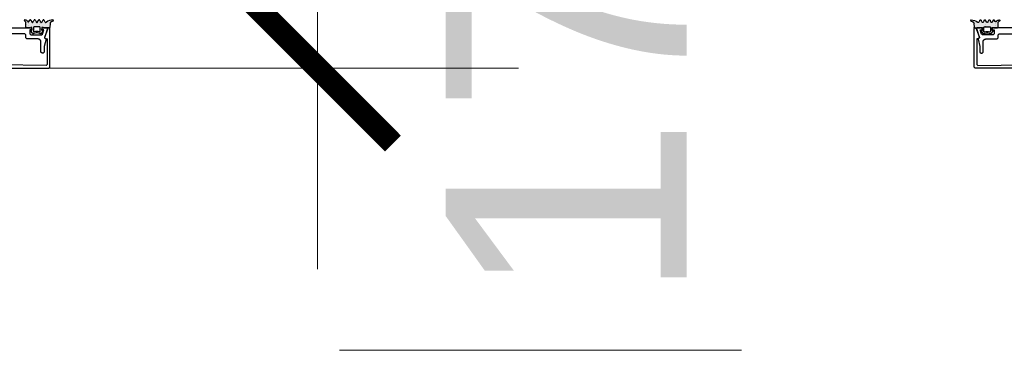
# Model space of a CAD drawing. Extents: x 4615668 to 9294084, y 5325188 to 10688993.
# Tile 52 of 256: x 4635304 to 4635353, y 5331497 to 5331513. Entities that reach past the tile are written whole.
import ezdxf

# ---------------------------------------------------------------- set-up
doc = ezdxf.new("R2010")
doc.units = 0
doc.header["$MEASUREMENT"] = 0
doc.linetypes.add('BUIB05', pattern=[1, 0.5, -0.5])
doc.layers.add('A_wymiary', color=152, linetype='Continuous', lineweight=5)
doc.layers.add('CrossSectionsGums', color=7, linetype='Continuous')
doc.layers.add('CrossSectionsProfils', color=7, linetype='Continuous')
doc.styles.add('wewn', font='arial.ttf', dxfattribs={"height": 12})
doc.dimstyles.new('Kopia 1do100 wew', dxfattribs={"dimscale": 0.5, "dimtxt": 8, "dimasz": 15, "dimexe": 20, "dimexo": 0, "dimgap": 5, "dimtad": 1, "dimdec": 0, "dimzin": 9, "dimtxsty": 'wewn', "dimblk": 'ARCHTICK', "dimcen": 3, "dimdle": 20, "dimclrd": 256, "dimclre": 256, "dimclrt": 256, "dimadec": 0, "dimazin": 2, "dimtfac": 1, "dimtdec": 0, "dimtix": 1, "dimtmove": 2, "dimatfit": 3, "dimldrblk": 'NONE', "dimfxl": 0, "dimtvp": 1, "dimtolj": 1, "dimtzin": 0, "dimlwd": 5, "dimlwe": 5, "dimarcsym": 0})

# ---------------------------------------------------------------- blocks, each defined once
blk = doc.blocks.new('5032252X', base_point=(219.53, 286.06))
at = {"layer": 'CrossSectionsProfils', "flags": 128}
blk.add_lwpolyline([(242.62, 280.48), (241.63, 276.79), (241.63, 274.06), (241.13, 273.56), (240.63, 273.56), (240.13, 274.06), (240.13, 279.06), (240.12, 279.13), (240.12, 279.19), (240.11, 279.26), (240.1, 279.32), (240.09, 279.39), (240.08, 279.45), (240.06, 279.51), (240.04, 279.58), (240.01, 279.64), (239.99, 279.7), (239.96, 279.76), (239.93, 279.81), (239.89, 279.87), (239.86, 279.92), (239.82, 279.98), (239.78, 280.03), (239.73, 280.08), (239.69, 280.12), (239.64, 280.17), (239.59, 280.21), (239.54, 280.25), (239.49, 280.29), (239.43, 280.33), (239.38, 280.36), (239.32, 280.39), (239.26, 280.42), (239.2, 280.45), (239.14, 280.47), (239.08, 280.49), (239.01, 280.51), (238.95, 280.53), (238.89, 280.54), (238.82, 280.55), (238.76, 280.56), (238.69, 280.56), (238.63, 280.56), (233.03, 280.56), (232.53, 281.06), (232.53, 282.56), (232.03, 283.06), (219.78, 283.06), (219.53, 283.31), (219.28, 283.06), (207.03, 283.06), (206.53, 282.56), (206.53, 281.06), (206.03, 280.56), (200.43, 280.56), (200.36, 280.56), (200.3, 280.56), (200.23, 280.55), (200.17, 280.54), (200.1, 280.53), (200.04, 280.51), (199.98, 280.49), (199.91, 280.47), (199.85, 280.45), (199.79, 280.42), (199.73, 280.39), (199.68, 280.36), (199.62, 280.33), (199.57, 280.29), (199.51, 280.25), (199.46, 280.21), (199.41, 280.17), (199.37, 280.12), (199.32, 280.08), (199.28, 280.03), (199.24, 279.98), (199.2, 279.92), (199.16, 279.87), (199.13, 279.81), (199.1, 279.76), (199.07, 279.7), (199.04, 279.64), (199.02, 279.58), (199, 279.51), (198.98, 279.45), (198.96, 279.39), (198.95, 279.32), (198.94, 279.26), (198.93, 279.19), (198.93, 279.13), (198.93, 279.06), (198.93, 274.06), (198.43, 273.56), (197.93, 273.56), (197.43, 274.06), (197.43, 276.79), (196.44, 280.48), (196.62, 280.84), (196.99, 280.97), (197.12, 281.22), (195.64, 285.8), (195.83, 286.06), (198.03, 286.06), (198.53, 285.56), (198.53, 285.07), (197.45, 285.07), (198.15, 282.91), (198.62, 282.56), (204.03, 282.56), (204.53, 283.06), (204.53, 285.07), (203.53, 285.07), (203.53, 285.56), (204.03, 286.06), (235.03, 286.06), (235.53, 285.56), (235.53, 285.07), (234.53, 285.07), (234.53, 283.06), (235.03, 282.56), (240.43, 282.56), (240.9, 282.91), (241.6, 285.07), (240.53, 285.07), (240.53, 285.56), (241.03, 286.06), (243.23, 286.06), (243.42, 285.8), (241.94, 281.22), (242.06, 280.97), (242.43, 280.84), (242.62, 280.48)], dxfattribs=at)
blk = doc.blocks.new('K41_7892_X', base_point=(63.96414, 1082.43878))
at = {"layer": 'CrossSectionsProfils'}
for p, q in [((39.16414, 1082.43878), (38.96414, 1082.23878)), ((38.96414, 1082.23878), (38.96414, 1062.93878)), ((39.49342, 1082.43878), (39.16414, 1082.43878)), ((39.96326, 1082.10979), (39.49342, 1082.43878)), ((41.60208, 1077.60718), (39.96326, 1082.10979)), ((87.96502, 1082.10979), (86.3262, 1077.60718)), ((88.43486, 1082.43878), (87.96502, 1082.10979)), ((88.76414, 1082.43878), (88.43486, 1082.43878)), ((88.96414, 1082.23878), (88.76414, 1082.43878)), ((88.96414, 1062.93878), (88.96414, 1082.23878)), ((40.36414, 1076.94377), (41.48254, 1077.35084)), ((40.36414, 1064.33437), (40.36414, 1076.94377)), ((41.48254, 1077.35084), (41.60208, 1077.60718)), ((86.3262, 1077.60718), (86.44574, 1077.35084)), ((86.44574, 1077.35084), (87.56414, 1076.94377)), ((87.56414, 1076.94377), (87.56414, 1064.33437)), ((40.86856, 1063.83439), (40.36414, 1064.33437)), ((63.96414, 1064.03878), (40.86856, 1063.83439)), ((87.05971, 1063.83439), (63.96414, 1064.03878)), ((87.56414, 1064.33437), (87.05971, 1063.83439)), ((38.96414, 1062.93878), (39.46414, 1062.43878)), ((39.46414, 1062.43878), (88.46414, 1062.43878)), ((88.46414, 1062.43878), (88.96414, 1062.93878))]:
    blk.add_line(p, q, dxfattribs=at)
blk = doc.blocks.new('Hatch19036', base_point=(5719.19, 731.85))
at = {"layer": 'CrossSectionsGums', "color": 8}
for p, q in [((6276.66, 666.61), (6276.66, 666.61)), ((6277.14, 666.61), (6277.14, 666.61)), ((6279.52, 666.61), (6279.52, 666.61)), ((6281.42, 666.61), (6281.42, 666.61)), ((6281.9, 666.61), (6281.9, 666.61)), ((6283.8, 666.61), (6283.8, 666.61)), ((6285.71, 666.61), (6285.71, 666.61)), ((6286.19, 666.61), (6286.19, 666.61)), ((6289.52, 666.61), (6289.52, 666.61)), ((6290, 666.61), (6290, 666.61)), ((6290.47, 666.61), (6290.47, 666.61)), ((6276.9, 666.14), (6276.9, 666.14)), ((6277.37, 665.18), (6277.37, 665.18)), ((6277.37, 664.23), (6277.37, 664.23)), ((6277.38, 666.14), (6277.38, 666.14)), ((6277.38, 663.28), (6277.38, 663.28)), ((6277.61, 665.66), (6277.61, 665.66)), ((6277.61, 664.71), (6277.61, 664.71)), ((6277.61, 663.76), (6277.61, 663.76)), ((6277.85, 666.14), (6277.85, 666.14)), ((6277.85, 665.18), (6277.85, 665.18)), ((6277.85, 664.23), (6277.85, 664.23)), ((6277.85, 663.28), (6277.85, 663.28)), ((6278.09, 665.66), (6278.09, 665.66)), ((6278.09, 664.71), (6278.09, 664.71)), ((6278.09, 663.76), (6278.09, 663.76)), ((6278.33, 665.18), (6278.33, 665.18)), ((6278.33, 664.23), (6278.33, 664.23)), ((6278.33, 663.28), (6278.33, 663.28)), ((6278.57, 665.66), (6278.57, 665.66)), ((6278.57, 664.71), (6278.57, 664.71)), ((6278.57, 663.76), (6278.57, 663.76)), ((6278.8, 665.18), (6278.8, 665.18)), ((6278.8, 664.23), (6278.8, 664.23)), ((6278.8, 663.28), (6278.8, 663.28)), ((6279.04, 665.66), (6279.04, 665.66)), ((6279.04, 664.71), (6279.04, 664.71)), ((6279.04, 663.76), (6279.04, 663.76)), ((6279.28, 666.14), (6279.28, 666.14)), ((6279.28, 665.18), (6279.28, 665.18)), ((6279.28, 664.23), (6279.28, 664.23)), ((6279.28, 663.28), (6279.28, 663.28)), ((6279.52, 665.66), (6279.52, 665.66)), ((6279.52, 664.71), (6279.52, 664.71)), ((6279.52, 663.76), (6279.52, 663.76)), ((6279.76, 666.14), (6279.76, 666.14)), ((6279.76, 665.18), (6279.76, 665.18)), ((6279.76, 664.23), (6279.76, 664.23)), ((6279.76, 663.28), (6279.76, 663.28)), ((6279.99, 665.66), (6279.99, 665.66)), ((6279.99, 664.71), (6279.99, 664.71)), ((6279.99, 663.76), (6279.99, 663.76)), ((6280.23, 665.18), (6280.23, 665.18)), ((6280.23, 664.23), (6280.23, 664.23)), ((6280.23, 663.28), (6280.23, 663.28)), ((6280.47, 664.71), (6280.47, 664.71)), ((6280.47, 663.76), (6280.47, 663.76)), ((6280.47, 662.8), (6280.47, 662.8)), ((6280.47, 661.85), (6280.47, 661.85)), ((6280.71, 665.18), (6280.71, 665.18)), ((6280.71, 664.23), (6280.71, 664.23)), ((6280.71, 663.28), (6280.71, 663.28)), ((6280.71, 662.33), (6280.71, 662.33)), ((6280.95, 665.66), (6280.95, 665.66)), ((6280.95, 664.71), (6280.95, 664.71)), ((6280.95, 663.76), (6280.95, 663.76)), ((6280.95, 662.8), (6280.95, 662.8)), ((6280.95, 661.85), (6280.95, 661.85)), ((6281.18, 665.18), (6281.18, 665.18)), ((6281.18, 664.23), (6281.18, 664.23)), ((6281.19, 666.14), (6281.19, 666.14)), ((6281.19, 663.28), (6281.19, 663.28)), ((6281.42, 665.66), (6281.42, 665.66)), ((6281.42, 664.71), (6281.42, 664.71)), ((6281.42, 663.76), (6281.42, 663.76)), ((6281.66, 666.14), (6281.66, 666.14)), ((6281.66, 665.18), (6281.66, 665.18)), ((6281.66, 664.23), (6281.66, 664.23)), ((6281.9, 665.66), (6281.9, 665.66)), ((6281.9, 664.71), (6281.9, 664.71)), ((6281.9, 663.76), (6281.9, 663.76)), ((6282.14, 666.14), (6282.14, 666.14)), ((6282.14, 665.18), (6282.14, 665.18)), ((6282.14, 664.23), (6282.14, 664.23)), ((6282.38, 665.66), (6282.38, 665.66)), ((6282.38, 664.71), (6282.38, 664.71)), ((6282.38, 663.76), (6282.38, 663.76)), ((6282.61, 665.18), (6282.61, 665.18)), ((6282.61, 664.23), (6282.61, 664.23)), ((6282.85, 664.71), (6282.85, 664.71)), ((6282.85, 663.76), (6282.85, 663.76)), ((6283.09, 665.18), (6283.09, 665.18)), ((6283.09, 664.23), (6283.09, 664.23)), ((6283.33, 665.66), (6283.33, 665.66)), ((6283.33, 664.71), (6283.33, 664.71)), ((6283.33, 663.76), (6283.33, 663.76)), ((6283.57, 666.14), (6283.57, 666.14)), ((6283.57, 665.18), (6283.57, 665.18)), ((6283.57, 664.23), (6283.57, 664.23)), ((6283.8, 665.66), (6283.8, 665.66)), ((6283.8, 664.71), (6283.8, 664.71)), ((6283.8, 663.76), (6283.8, 663.76)), ((6284.04, 666.14), (6284.04, 666.14)), ((6284.04, 665.18), (6284.04, 665.18)), ((6284.04, 664.23), (6284.04, 664.23)), ((6284.28, 665.66), (6284.28, 665.66)), ((6284.28, 664.71), (6284.28, 664.71)), ((6284.28, 663.76), (6284.28, 663.76)), ((6284.52, 665.18), (6284.52, 665.18)), ((6284.52, 664.23), (6284.52, 664.23)), ((6284.52, 663.28), (6284.52, 663.28)), ((6284.52, 662.33), (6284.52, 662.33)), ((6284.76, 664.71), (6284.76, 664.71)), ((6284.76, 663.76), (6284.76, 663.76)), ((6284.76, 662.8), (6284.76, 662.8)), ((6284.76, 661.85), (6284.76, 661.85)), ((6284.99, 665.18), (6284.99, 665.18)), ((6284.99, 664.23), (6284.99, 664.23)), ((6284.99, 662.33), (6284.99, 662.33)), ((6285, 663.28), (6285, 663.28)), ((6285.23, 665.66), (6285.23, 665.66)), ((6285.23, 664.71), (6285.23, 664.71)), ((6285.23, 663.76), (6285.23, 663.76)), ((6285.23, 662.8), (6285.23, 662.8)), ((6285.23, 661.85), (6285.23, 661.85)), ((6285.47, 666.14), (6285.47, 666.14)), ((6285.47, 665.18), (6285.47, 665.18)), ((6285.47, 664.23), (6285.47, 664.23)), ((6285.47, 663.28), (6285.47, 663.28)), ((6285.71, 665.66), (6285.71, 665.66)), ((6285.71, 664.71), (6285.71, 664.71)), ((6285.71, 663.76), (6285.71, 663.76)), ((6285.95, 666.14), (6285.95, 666.14)), ((6285.95, 665.18), (6285.95, 665.18)), ((6285.95, 664.23), (6285.95, 664.23)), ((6285.95, 663.28), (6285.95, 663.28)), ((6286.19, 665.66), (6286.19, 665.66)), ((6286.19, 664.71), (6286.19, 664.71)), ((6286.19, 663.76), (6286.19, 663.76)), ((6286.42, 666.14), (6286.42, 666.14)), ((6286.42, 665.18), (6286.42, 665.18)), ((6286.42, 664.23), (6286.42, 664.23)), ((6286.42, 663.28), (6286.42, 663.28)), ((6286.66, 665.66), (6286.66, 665.66)), ((6286.66, 664.71), (6286.66, 664.71)), ((6286.66, 663.76), (6286.66, 663.76)), ((6286.9, 665.18), (6286.9, 665.18)), ((6286.9, 664.23), (6286.9, 664.23)), ((6286.9, 663.28), (6286.9, 663.28)), ((6287.14, 664.71), (6287.14, 664.71)), ((6287.14, 663.76), (6287.14, 663.76)), ((6287.38, 665.18), (6287.38, 665.18)), ((6287.38, 664.23), (6287.38, 664.23)), ((6287.38, 663.28), (6287.38, 663.28)), ((6287.61, 665.66), (6287.61, 665.66)), ((6287.61, 664.71), (6287.61, 664.71)), ((6287.61, 663.76), (6287.61, 663.76)), ((6287.85, 665.18), (6287.85, 665.18)), ((6287.85, 664.23), (6287.85, 664.23)), ((6287.85, 663.28), (6287.85, 663.28)), ((6288.09, 665.66), (6288.09, 665.66)), ((6288.09, 664.71), (6288.09, 664.71)), ((6288.09, 663.76), (6288.09, 663.76)), ((6288.33, 666.14), (6288.33, 666.14)), ((6288.33, 665.18), (6288.33, 665.18)), ((6288.33, 664.23), (6288.33, 664.23)), ((6288.33, 663.28), (6288.33, 663.28)), ((6288.57, 665.66), (6288.57, 665.66)), ((6288.57, 664.71), (6288.57, 664.71)), ((6288.57, 663.76), (6288.57, 663.76)), ((6288.8, 666.14), (6288.8, 666.14)), ((6288.8, 665.18), (6288.8, 665.18)), ((6288.8, 664.23), (6288.8, 664.23)), ((6288.8, 663.28), (6288.8, 663.28)), ((6289.04, 665.66), (6289.04, 665.66)), ((6289.04, 664.71), (6289.04, 664.71)), ((6289.04, 663.76), (6289.04, 663.76)), ((6289.28, 666.14), (6289.28, 666.14)), ((6289.28, 665.18), (6289.28, 665.18)), ((6289.28, 664.23), (6289.28, 664.23)), ((6289.52, 665.66), (6289.52, 665.66)), ((6289.76, 666.14), (6289.76, 666.14)), ((6290.23, 666.14), (6290.23, 666.14)), ((6279.76, 661.37), (6279.76, 661.37)), ((6280.23, 661.37), (6280.23, 661.37)), ((6280.47, 660.9), (6280.47, 660.9)), ((6280.71, 661.37), (6280.71, 661.37)), ((6280.71, 660.42), (6280.71, 660.42)), ((6280.95, 660.9), (6280.95, 660.9)), ((6281.19, 660.42), (6281.19, 660.42)), ((6281.42, 660.9), (6281.42, 660.9)), ((6281.66, 660.42), (6281.66, 660.42)), ((6281.9, 660.9), (6281.9, 660.9)), ((6282.14, 660.42), (6282.14, 660.42)), ((6282.38, 660.9), (6282.38, 660.9)), ((6282.85, 660.9), (6282.85, 660.9)), ((6283.33, 660.9), (6283.33, 660.9)), ((6283.57, 660.42), (6283.57, 660.42)), ((6283.8, 660.9), (6283.8, 660.9)), ((6284.04, 660.42), (6284.04, 660.42)), ((6284.28, 660.9), (6284.28, 660.9)), ((6284.52, 661.37), (6284.52, 661.37)), ((6284.52, 660.42), (6284.52, 660.42)), ((6284.76, 660.9), (6284.76, 660.9)), ((6284.99, 661.37), (6284.99, 661.37)), ((6285, 660.42), (6285, 660.42)), ((6285.23, 660.9), (6285.23, 660.9)), ((6285.47, 661.37), (6285.47, 661.37))]:
    blk.add_line(p, q, dxfattribs=at)
blk = doc.blocks.new('120480', base_point=(6282.48, 662.75))
at = {"layer": 'CrossSectionsGums', "color": 1}
for p, q in [((6276.5, 666.64), (6276.48, 666.59)), ((6276.48, 666.59), (6276.48, 666.54)), ((6276.48, 666.54), (6276.49, 666.49)), ((6276.49, 666.49), (6276.5, 666.44)), ((6276.51, 666.69), (6276.5, 666.64)), ((6276.5, 666.44), (6276.52, 666.39)), ((6276.54, 666.73), (6276.51, 666.69)), ((6276.58, 666.77), (6276.54, 666.73)), ((6276.62, 666.8), (6276.58, 666.77)), ((6276.66, 666.82), (6276.62, 666.8)), ((6276.71, 666.84), (6276.66, 666.82)), ((6276.76, 666.85), (6276.71, 666.84)), ((6276.81, 666.85), (6276.76, 666.85)), ((6277.16, 666.78), (6276.81, 666.85)), ((6277.49, 666.66), (6277.16, 666.78)), ((6277.79, 666.48), (6277.49, 666.66)), ((6278.05, 666.24), (6277.79, 666.48)), ((6278.8, 666.01), (6279.08, 666.62)), ((6279.11, 666.68), (6279.08, 666.62)), ((6279.16, 666.73), (6279.11, 666.68)), ((6279.21, 666.78), (6279.16, 666.73)), ((6279.27, 666.81), (6279.21, 666.78)), ((6279.34, 666.83), (6279.27, 666.81)), ((6279.41, 666.85), (6279.34, 666.83)), ((6279.48, 666.85), (6279.41, 666.85)), ((6279.55, 666.83), (6279.48, 666.85)), ((6279.61, 666.81), (6279.55, 666.83)), ((6279.67, 666.78), (6279.61, 666.81)), ((6279.72, 666.73), (6279.67, 666.78)), ((6279.77, 666.68), (6279.72, 666.73)), ((6279.8, 666.62), (6279.77, 666.68)), ((6279.8, 666.62), (6280.18, 665.81)), ((6280.9, 665.81), (6281.28, 666.62)), ((6281.31, 666.68), (6281.28, 666.62)), ((6281.36, 666.73), (6281.31, 666.68)), ((6281.41, 666.78), (6281.36, 666.73)), ((6281.47, 666.81), (6281.41, 666.78)), ((6281.54, 666.83), (6281.47, 666.81)), ((6281.61, 666.85), (6281.54, 666.83)), ((6281.68, 666.85), (6281.61, 666.85)), ((6281.75, 666.83), (6281.68, 666.85)), ((6281.81, 666.81), (6281.75, 666.83)), ((6281.87, 666.78), (6281.81, 666.81)), ((6281.92, 666.73), (6281.87, 666.78)), ((6281.97, 666.68), (6281.92, 666.73)), ((6282, 666.62), (6281.97, 666.68)), ((6282, 666.62), (6282.38, 665.81)), ((6283.1, 665.81), (6283.48, 666.62)), ((6283.51, 666.68), (6283.48, 666.62)), ((6283.56, 666.73), (6283.51, 666.68)), ((6283.61, 666.78), (6283.56, 666.73)), ((6283.67, 666.81), (6283.61, 666.78)), ((6283.74, 666.83), (6283.67, 666.81)), ((6283.81, 666.85), (6283.74, 666.83)), ((6283.88, 666.85), (6283.81, 666.85)), ((6283.95, 666.83), (6283.88, 666.85)), ((6284.01, 666.81), (6283.95, 666.83)), ((6284.07, 666.78), (6284.01, 666.81)), ((6284.12, 666.73), (6284.07, 666.78)), ((6284.17, 666.68), (6284.12, 666.73)), ((6284.2, 666.62), (6284.17, 666.68)), ((6284.2, 666.62), (6284.58, 665.81)), ((6285.3, 665.81), (6285.68, 666.62)), ((6285.71, 666.68), (6285.68, 666.62)), ((6285.76, 666.73), (6285.71, 666.68)), ((6285.81, 666.78), (6285.76, 666.73)), ((6285.87, 666.81), (6285.81, 666.78)), ((6285.94, 666.83), (6285.87, 666.81)), ((6286.01, 666.85), (6285.94, 666.83)), ((6286.08, 666.85), (6286.01, 666.85)), ((6286.15, 666.83), (6286.08, 666.85)), ((6286.21, 666.81), (6286.15, 666.83)), ((6286.27, 666.78), (6286.21, 666.81)), ((6286.32, 666.73), (6286.27, 666.78)), ((6286.37, 666.68), (6286.32, 666.73)), ((6286.4, 666.62), (6286.37, 666.68)), ((6286.4, 666.62), (6286.75, 665.87)), ((6288.98, 666.54), (6288.22, 666.18)), ((6289.8, 666.76), (6288.98, 666.54)), ((6290.64, 666.85), (6289.8, 666.76)), ((6290.69, 666.84), (6290.64, 666.85)), ((6290.74, 666.83), (6290.69, 666.84)), ((6290.79, 666.81), (6290.74, 666.83)), ((6290.83, 666.78), (6290.79, 666.81)), ((6290.87, 666.74), (6290.83, 666.78)), ((6290.9, 666.7), (6290.87, 666.74)), ((6290.92, 666.65), (6290.9, 666.7)), ((6290.9, 666.4), (6290.92, 666.45)), ((6290.94, 666.6), (6290.92, 666.65)), ((6290.92, 666.45), (6290.94, 666.5)), ((6290.94, 666.55), (6290.94, 666.6)), ((6290.94, 666.5), (6290.94, 666.55)), ((6276.52, 666.39), (6276.55, 666.35)), ((6276.55, 666.35), (6276.59, 666.32)), ((6276.59, 666.32), (6276.63, 666.29)), ((6276.81, 666.17), (6276.63, 666.29)), ((6276.96, 666.02), (6276.81, 666.17)), ((6277.08, 665.85), (6276.96, 666.02)), ((6277.17, 665.66), (6277.08, 665.85)), ((6277.22, 665.45), (6277.17, 665.66)), ((6277.24, 665.24), (6277.22, 665.45)), ((6277.24, 663.15), (6277.24, 665.24)), ((6277.24, 663.15), (6277.25, 663.1)), ((6277.25, 663.1), (6277.26, 663.05)), ((6277.26, 663.05), (6277.28, 663)), ((6277.28, 663), (6277.31, 662.96)), ((6277.31, 662.96), (6277.35, 662.92)), ((6277.35, 662.92), (6277.39, 662.89)), ((6277.39, 662.89), (6277.44, 662.87)), ((6277.44, 662.87), (6277.49, 662.85)), ((6277.49, 662.85), (6277.54, 662.85)), ((6279.42, 662.85), (6277.54, 662.85)), ((6278.28, 665.97), (6278.05, 666.24)), ((6278.28, 665.97), (6278.31, 665.93)), ((6278.31, 665.93), (6278.35, 665.9)), ((6278.35, 665.9), (6278.39, 665.87)), ((6278.39, 665.87), (6278.44, 665.85)), ((6278.44, 665.85), (6278.5, 665.84)), ((6278.5, 665.84), (6278.55, 665.84)), ((6278.55, 665.84), (6278.6, 665.85)), ((6278.6, 665.85), (6278.65, 665.87)), ((6278.65, 665.87), (6278.7, 665.89)), ((6278.7, 665.89), (6278.74, 665.93)), ((6278.74, 665.93), (6278.77, 665.97)), ((6278.77, 665.97), (6278.8, 666.01)), ((6279.42, 662.85), (6279.47, 662.85)), ((6279.47, 662.85), (6279.53, 662.87)), ((6279.53, 662.87), (6279.57, 662.89)), ((6279.57, 662.89), (6279.62, 662.92)), ((6279.62, 662.92), (6279.65, 662.95)), ((6279.65, 662.95), (6279.68, 663)), ((6279.71, 663.04), (6279.68, 663)), ((6279.75, 663.08), (6279.71, 663.04)), ((6279.79, 663.11), (6279.75, 663.08)), ((6279.8, 661.5), (6279.78, 661.48)), ((6279.84, 663.13), (6279.79, 663.11)), ((6279.83, 661.52), (6279.8, 661.5)), ((6279.86, 661.54), (6279.83, 661.52)), ((6279.89, 663.14), (6279.84, 663.13)), ((6279.89, 661.55), (6279.86, 661.54)), ((6279.94, 663.15), (6279.89, 663.14)), ((6279.89, 661.55), (6280.24, 661.65)), ((6279.99, 663.14), (6279.94, 663.15)), ((6280.04, 663.13), (6279.99, 663.14)), ((6280.09, 663.11), (6280.04, 663.13)), ((6280.13, 663.08), (6280.09, 663.11)), ((6280.17, 663.04), (6280.13, 663.08)), ((6280.2, 663), (6280.17, 663.04)), ((6280.18, 665.81), (6280.21, 665.75)), ((6280.22, 662.95), (6280.2, 663)), ((6280.21, 665.75), (6280.26, 665.7)), ((6280.24, 662.9), (6280.22, 662.95)), ((6280.24, 662.85), (6280.24, 662.9)), ((6280.24, 661.65), (6280.24, 662.85)), ((6280.26, 665.7), (6280.31, 665.65)), ((6280.31, 665.65), (6280.37, 665.62)), ((6280.37, 665.62), (6280.44, 665.6)), ((6280.44, 665.6), (6280.51, 665.58)), ((6280.51, 665.58), (6280.58, 665.58)), ((6280.58, 665.58), (6280.65, 665.6)), ((6280.65, 665.6), (6280.71, 665.62)), ((6280.71, 665.62), (6280.77, 665.65)), ((6280.77, 665.65), (6280.82, 665.7)), ((6280.82, 665.7), (6280.87, 665.75)), ((6280.87, 665.75), (6280.9, 665.81)), ((6281.15, 663.18), (6281.14, 663.15)), ((6281.14, 663.15), (6281.14, 661.17)), ((6281.17, 663.25), (6281.15, 663.22)), ((6281.15, 663.22), (6281.15, 663.18)), ((6281.19, 663.28), (6281.17, 663.25)), ((6281.21, 663.3), (6281.19, 663.28)), ((6281.24, 663.32), (6281.21, 663.3)), ((6281.27, 663.34), (6281.24, 663.32)), ((6281.31, 663.34), (6281.27, 663.34)), ((6281.34, 663.35), (6281.31, 663.34)), ((6284.14, 663.35), (6281.34, 663.35)), ((6282.38, 665.81), (6282.41, 665.75)), ((6282.41, 665.75), (6282.46, 665.7)), ((6282.46, 665.7), (6282.51, 665.65)), ((6282.51, 665.65), (6282.57, 665.62)), ((6282.57, 665.62), (6282.64, 665.6)), ((6282.64, 665.6), (6282.71, 665.58)), ((6282.71, 665.58), (6282.78, 665.58)), ((6282.78, 665.58), (6282.85, 665.6)), ((6282.85, 665.6), (6282.91, 665.62)), ((6282.91, 665.62), (6282.97, 665.65)), ((6282.97, 665.65), (6283.02, 665.7)), ((6283.02, 665.7), (6283.07, 665.75)), ((6283.07, 665.75), (6283.1, 665.81)), ((6284.18, 663.34), (6284.14, 663.35)), ((6284.21, 663.34), (6284.18, 663.34)), ((6284.24, 663.32), (6284.21, 663.34)), ((6284.27, 663.3), (6284.24, 663.32)), ((6284.3, 663.28), (6284.27, 663.3)), ((6284.32, 663.25), (6284.3, 663.28)), ((6284.33, 663.22), (6284.32, 663.25)), ((6284.34, 663.18), (6284.33, 663.22)), ((6284.34, 663.15), (6284.34, 663.18)), ((6284.34, 661.17), (6284.34, 663.15)), ((6284.58, 665.81), (6284.61, 665.75)), ((6284.61, 665.75), (6284.66, 665.7)), ((6284.66, 665.7), (6284.71, 665.65)), ((6284.71, 665.65), (6284.77, 665.62)), ((6284.77, 665.62), (6284.84, 665.6)), ((6284.84, 665.6), (6284.91, 665.58)), ((6284.91, 665.58), (6284.98, 665.58)), ((6284.98, 665.58), (6285.05, 665.6)), ((6285.05, 665.6), (6285.11, 665.62)), ((6285.11, 665.62), (6285.17, 665.65)), ((6285.17, 665.65), (6285.22, 665.7)), ((6285.22, 665.7), (6285.27, 665.75)), ((6285.25, 662.9), (6285.24, 662.85)), ((6285.24, 662.85), (6285.24, 661.65)), ((6285.24, 661.65), (6285.59, 661.55)), ((6285.26, 662.95), (6285.25, 662.9)), ((6285.28, 663), (6285.26, 662.95)), ((6285.27, 665.75), (6285.3, 665.81)), ((6285.31, 663.04), (6285.28, 663)), ((6285.35, 663.08), (6285.31, 663.04)), ((6285.39, 663.11), (6285.35, 663.08)), ((6285.44, 663.13), (6285.39, 663.11)), ((6285.49, 663.14), (6285.44, 663.13)), ((6285.54, 663.15), (6285.49, 663.14)), ((6285.59, 663.14), (6285.54, 663.15)), ((6285.64, 663.13), (6285.59, 663.14)), ((6285.63, 661.54), (6285.59, 661.55)), ((6285.66, 661.52), (6285.63, 661.54)), ((6285.69, 663.11), (6285.64, 663.13)), ((6285.68, 661.5), (6285.66, 661.52)), ((6285.71, 661.48), (6285.68, 661.5)), ((6285.73, 663.08), (6285.69, 663.11)), ((6285.77, 663.04), (6285.73, 663.08)), ((6285.8, 663), (6285.77, 663.04)), ((6285.8, 663), (6285.83, 662.96)), ((6285.83, 662.96), (6285.87, 662.92)), ((6285.87, 662.92), (6285.91, 662.89)), ((6285.91, 662.89), (6285.96, 662.87)), ((6285.96, 662.87), (6286.01, 662.85)), ((6286.01, 662.85), (6286.06, 662.85)), ((6288.94, 662.85), (6286.06, 662.85)), ((6286.75, 665.87), (6286.8, 665.79)), ((6286.8, 665.79), (6286.86, 665.72)), ((6286.86, 665.72), (6286.93, 665.67)), ((6286.93, 665.67), (6287.01, 665.62)), ((6287.01, 665.62), (6287.1, 665.59)), ((6287.1, 665.59), (6287.19, 665.58)), ((6287.19, 665.58), (6287.28, 665.59)), ((6287.28, 665.59), (6287.37, 665.61)), ((6287.37, 665.61), (6287.45, 665.65)), ((6287.45, 665.65), (6287.52, 665.7)), ((6288.22, 666.18), (6287.52, 665.7)), ((6288.94, 662.85), (6288.99, 662.85)), ((6288.99, 662.85), (6289.04, 662.86)), ((6289.04, 662.86), (6289.09, 662.89)), ((6289.09, 662.89), (6289.13, 662.91)), ((6289.13, 662.91), (6289.17, 662.95)), ((6289.17, 662.95), (6289.2, 662.99)), ((6289.2, 662.99), (6289.22, 663.03)), ((6289.22, 663.03), (6289.23, 663.08)), ((6289.23, 663.08), (6289.24, 663.13)), ((6289.34, 664.98), (6289.24, 663.13)), ((6289.37, 665.17), (6289.34, 664.98)), ((6289.42, 665.37), (6289.37, 665.17)), ((6289.52, 665.54), (6289.42, 665.37)), ((6289.63, 665.7), (6289.52, 665.54)), ((6289.78, 665.84), (6289.63, 665.7)), ((6289.94, 665.96), (6289.78, 665.84)), ((6290.13, 666.04), (6289.94, 665.96)), ((6290.74, 666.27), (6290.13, 666.04)), ((6290.74, 666.27), (6290.79, 666.29)), ((6290.79, 666.29), (6290.84, 666.32)), ((6290.84, 666.32), (6290.87, 666.36)), ((6290.87, 666.36), (6290.9, 666.4)), ((6279.75, 661.41), (6279.74, 661.38)), ((6279.74, 661.38), (6279.74, 661.34)), ((6279.74, 661.34), (6279.75, 661.31)), ((6279.76, 661.44), (6279.75, 661.41)), ((6279.75, 661.31), (6279.76, 661.28)), ((6279.78, 661.48), (6279.76, 661.44)), ((6279.76, 661.28), (6279.78, 661.25)), ((6280.53, 660.18), (6279.78, 661.25)), ((6280.53, 660.18), (6280.56, 660.13)), ((6280.56, 660.13), (6280.61, 660.1)), ((6280.61, 660.1), (6280.66, 660.07)), ((6280.66, 660.07), (6280.72, 660.05)), ((6280.72, 660.05), (6280.77, 660.05)), ((6281.07, 660.05), (6280.77, 660.05)), ((6281.07, 660.05), (6281.1, 660.05)), ((6281.1, 660.05), (6281.14, 660.06)), ((6281.14, 661.17), (6281.15, 661.14)), ((6281.14, 660.06), (6281.17, 660.07)), ((6281.15, 661.14), (6281.16, 661.1)), ((6281.16, 661.1), (6281.17, 661.07)), ((6281.17, 661.07), (6281.19, 661.04)), ((6281.17, 660.07), (6281.2, 660.08)), ((6281.19, 661.04), (6281.22, 661.02)), ((6281.8, 660.31), (6281.2, 660.08)), ((6281.22, 661.02), (6281.25, 661)), ((6281.25, 661), (6281.28, 660.98)), ((6281.28, 660.98), (6281.32, 660.97)), ((6281.32, 660.97), (6281.36, 660.97)), ((6281.36, 660.97), (6281.39, 660.98)), ((6282.06, 661.11), (6281.39, 660.98)), ((6282.42, 660.43), (6281.8, 660.31)), ((6282.74, 661.15), (6282.06, 661.11)), ((6283.06, 660.43), (6282.42, 660.43)), ((6283.42, 661.11), (6282.74, 661.15)), ((6283.69, 660.31), (6283.06, 660.43)), ((6284.09, 660.98), (6283.42, 661.11)), ((6284.28, 660.08), (6283.69, 660.31)), ((6284.09, 660.98), (6284.13, 660.97)), ((6284.13, 660.97), (6284.16, 660.97)), ((6284.16, 660.97), (6284.2, 660.98)), ((6284.2, 660.98), (6284.23, 661)), ((6284.23, 661), (6284.26, 661.02)), ((6284.26, 661.02), (6284.29, 661.04)), ((6284.28, 660.08), (6284.31, 660.07)), ((6284.29, 661.04), (6284.31, 661.07)), ((6284.31, 661.07), (6284.33, 661.1)), ((6284.31, 660.07), (6284.35, 660.06)), ((6284.33, 661.1), (6284.34, 661.14)), ((6284.34, 661.14), (6284.34, 661.17)), ((6284.35, 660.06), (6284.38, 660.05)), ((6284.38, 660.05), (6284.42, 660.05)), ((6284.71, 660.05), (6284.42, 660.05)), ((6284.71, 660.05), (6284.77, 660.05)), ((6284.77, 660.05), (6284.82, 660.07)), ((6284.82, 660.07), (6284.87, 660.1)), ((6284.87, 660.1), (6284.92, 660.13)), ((6284.92, 660.13), (6284.96, 660.18)), ((6285.71, 661.25), (6284.96, 660.18)), ((6285.72, 661.45), (6285.71, 661.48)), ((6285.71, 661.25), (6285.72, 661.28)), ((6285.74, 661.41), (6285.72, 661.45)), ((6285.72, 661.28), (6285.74, 661.31)), ((6285.74, 661.38), (6285.74, 661.41)), ((6285.74, 661.34), (6285.74, 661.38)), ((6285.74, 661.31), (6285.74, 661.34))]:
    blk.add_line(p, q, dxfattribs=at)
at = {"layer": 'CrossSectionsGums'}
blk.add_blockref('Hatch19036', (5719.19, 731.85), dxfattribs=at)
blk = doc.blocks.new('_ArchTick')
at = {"color": 0, "linetype": 'ByBlock', "const_width": 0.15}
blk.add_lwpolyline([(-0.5, -0.5), (0.5, 0.5)], dxfattribs=at)
blk = doc.blocks.new('*D5554')
at = {"layer": 'A_wymiary', "lineweight": 5, "ltscale": 40}
for p, q in [((4635318.839, 5331500.55), (4635318.839, 5331537.55)), ((4635304.229, 5331527.55), (4635328.839, 5331527.55)), ((4635304.885, 5331510.55), (4635328.839, 5331510.55))]:
    blk.add_line(p, q, dxfattribs=at)
at = {"layer": 'Defpoints', "color": 0}
for p in [(4635304.229, 5331527.55), (4635318.839, 5331527.55), (4635304.885, 5331510.55)]:
    blk.add_point(p, dxfattribs=at)
at = {"layer": 'A_wymiary', "linetype": 'ByBlock', "lineweight": 5, "xscale": 7.5, "yscale": 7.5, "zscale": 7.5}
for p, rotation in [((4635318.839, 5331527.55), 90), ((4635318.839, 5331510.55), 270)]:
    blk.add_blockref('_ArchTick', p, dxfattribs=dict(at, rotation=rotation))
at = {"layer": 'A_wymiary', "ltscale": 40, "insert": (4635331.214, 5331508.185), "char_height": 12, "attachment_point": 5, "rotation": 90, "style": 'wewn'}
blk.add_mtext('\\A1;17', dxfattribs=at)
blk = doc.blocks.new('_None')

msp = doc.modelspace()

# ---------------------------------------------------------------- linework, layer by layer
at = {"layer": 'A_wymiary', "linetype": 'BUIB05', "ltscale": 40}
msp.add_lwpolyline([(4635265.701, 5331594.583), (4635379.931, 5331594.583), (4635379.931, 5331496.516), (4635265.701, 5331496.516)], close=True, dxfattribs=at)

# ---------------------------------------------------------------- block references
at = {"layer": 'CrossSectionsGums', "xscale": 0.1, "yscale": 0.1, "zscale": 0.1}
msp.add_blockref('120480', (4635304.846, 5331512.54), dxfattribs=at)
at = {"layer": 'CrossSectionsGums', "xscale": 0.1, "yscale": -0.1, "zscale": 0.1, "rotation": 180}
msp.add_blockref('120480', (4635352.188, 5331512.54), dxfattribs=at)
at = {"layer": 'CrossSectionsProfils', "xscale": 0.1, "yscale": 0.1, "zscale": 0.1}
for name, p in [('K41_7892_X', (4635303.018, 5331512.55)), ('5032252X', (4635303.017, 5331512.55))]:
    msp.add_blockref(name, p, dxfattribs=at)
at = {"layer": 'CrossSectionsProfils', "xscale": 0.1, "yscale": -0.1, "zscale": 0.1, "rotation": 180}
for name, p in [('K41_7892_X', (4635354.016, 5331512.55)), ('5032252X', (4635354.017, 5331512.55))]:
    msp.add_blockref(name, p, dxfattribs=at)

# ---------------------------------------------------------------- dimensions: what is measured, and where the dimension line sits
at = {"layer": 'A_wymiary', "ltscale": 40}
dim = msp.add_linear_dim(base=(4635318.839, 5331527.55), p1=(4635304.885, 5331510.55), p2=(4635304.229, 5331527.55), angle=90, dimstyle='Kopia 1do100 wew', override={"dimtxsty": 'wewn', "dimldrblk": 'None'}, dxfattribs=at)
dim.commit()
dim.dimension.update_dxf_attribs({"geometry": '*D5554', "text_midpoint": (4635331.214, 5331508.185), "dimtype": 160})

doc.saveas('drawing.dxf')
